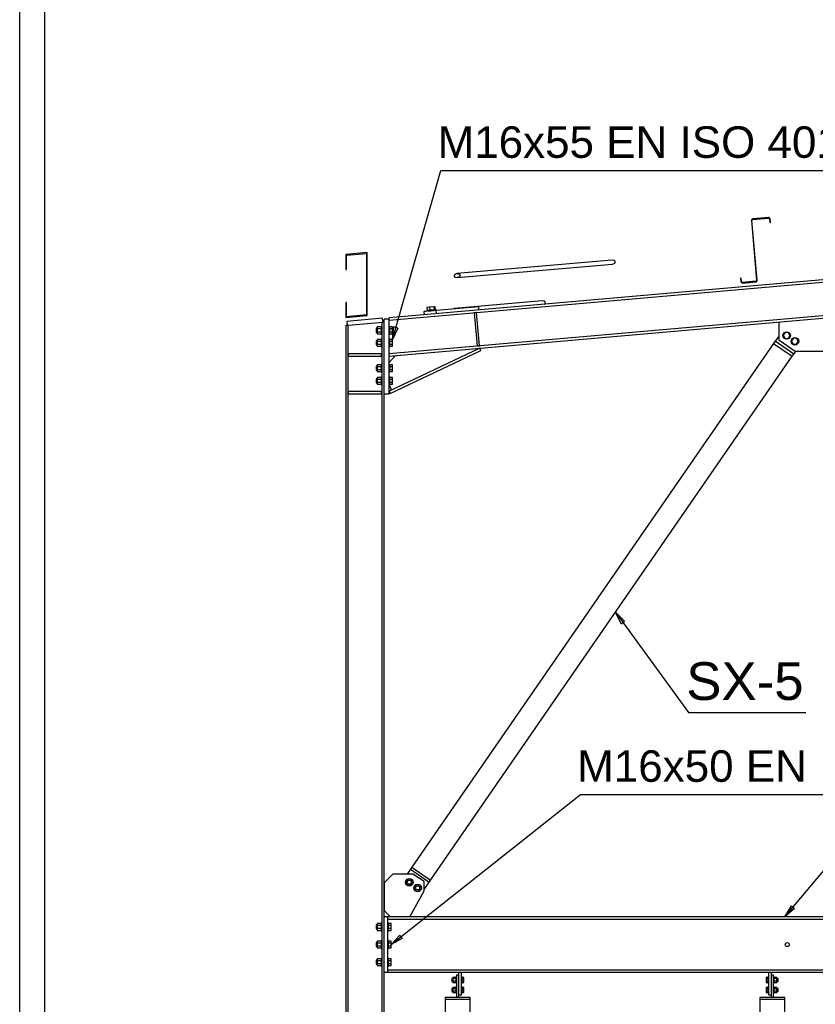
# Paper-space layout 'A0 Advance Steel' of a CAD drawing. Header units: millimetres. Extents: x -21 to 1320, y -7 to 928.
# Tile 78 of 134: x 627 to 690, y 320 to 398. Entities that reach past the tile are written whole.
import ezdxf

# ---------------------------------------------------------------- set-up
doc = ezdxf.new("R2010")
doc.units = ezdxf.units.MM
doc.layers.get('0').update_dxf_attribs({"linetype": 'CONTINUOUS'})
for name, color, linetype in [('AS_Belki', 145, 'CONTINUOUS'), ('AS_Blachy', 30, 'CONTINUOUS'), ('AS_Sruby', 9, 'CONTINUOUS')]:
    doc.layers.add(name, color=color, linetype=linetype)
doc.styles.add('Arial', font='arial.ttf', dxfattribs={"height": 150})

psp = doc.layouts.new('A0 Advance Steel')

# ---------------------------------------------------------------- linework, layer by layer
at = {"color": 0, "linetype": 'ByBlock', "lineweight": -2}
for p, q in [((656.27, 372.738), (656.386, 373.746)), ((656.706, 373.654), (656.27, 372.738)), ((656.706, 373.654), (656.386, 373.746)), ((674.446, 350.182), (673.992, 351.088)), ((673.992, 351.088), (674.716, 350.378)), ((674.446, 350.182), (674.716, 350.378)), ((687.44, 326.907), (687.956, 327.78)), ((688.211, 327.566), (687.44, 326.907)), ((688.211, 327.566), (687.956, 327.78)), ((656.17, 324.707), (656.85, 325.459)), ((657.057, 325.198), (656.17, 324.707)), ((657.057, 325.198), (656.85, 325.459))]:
    psp.add_line(p, q, dxfattribs=at)
at = {"color": 3, "ltscale": 0.25}
for points in [[(626.671, 210.269), (626.671, 424.869), (970.271, 424.869), (970.271, 210.269), (626.671, 210.269)], [(628.671, 212.269), (628.671, 422.869), (968.271, 422.869), (968.271, 212.269), (628.671, 212.269)]]:
    psp.add_lwpolyline(points, dxfattribs=at)
at = {"color": 7}
for points in [[(656.27, 372.738), (660.119, 386.165), (694.093, 386.165)], [(673.992, 351.088), (679.8, 343.127), (689.118, 343.127)], [(656.17, 324.707), (671.205, 336.629), (705.179, 336.629)], [(687.44, 326.907), (690.821, 330.934), (702.93, 330.934)]]:
    psp.add_lwpolyline(points, dxfattribs=at)
at = {"layer": 'AS_Belki', "linetype": 'Continuous', "ltscale": 0.25}
for p, q in [((789.77, 386.173), (656.01, 374.471)), ((656.01, 374.29), (789.77, 385.993)), ((789.77, 383.302), (656.01, 371.6)), ((656.01, 371.419), (789.77, 383.122)), ((684.785, 382.231), (684.78, 382.183)), ((684.808, 382.274), (684.785, 382.231)), ((684.846, 382.304), (684.808, 382.274)), ((684.833, 382.216), (684.847, 382.242)), ((684.893, 382.318), (684.846, 382.304)), ((684.847, 382.242), (684.869, 382.26)), ((684.869, 382.26), (684.898, 382.268)), ((686.138, 382.427), (684.893, 382.318)), ((684.898, 382.268), (686.143, 382.377)), ((686.187, 382.422), (686.138, 382.427)), ((686.143, 382.377), (686.172, 382.374)), ((686.172, 382.374), (686.198, 382.36)), ((686.23, 382.398), (686.187, 382.422)), ((686.198, 382.36), (686.216, 382.337)), ((686.216, 382.337), (686.224, 382.309)), ((686.224, 382.309), (686.248, 382.035)), ((686.26, 382.36), (686.23, 382.398)), ((686.274, 382.313), (686.26, 382.36)), ((686.298, 382.039), (686.274, 382.313)), ((684.78, 382.183), (685.194, 377.451)), ((684.829, 382.187), (684.833, 382.216)), ((685.243, 377.455), (684.829, 382.187)), ((686.248, 382.035), (686.298, 382.039)), ((654.269, 379.639), (652.569, 379.49)), ((652.569, 379.49), (652.569, 378.29)), ((652.629, 379.435), (654.209, 379.573)), ((652.629, 378.29), (652.629, 379.435)), ((654.209, 379.573), (654.209, 374.694)), ((654.269, 374.639), (654.269, 379.639)), ((673.736, 379.052), (661.391, 377.972)), ((661.419, 377.653), (673.764, 378.733)), ((673.913, 379.021), (673.736, 379.052)), ((673.764, 378.733), (673.933, 378.795)), ((673.995, 378.914), (673.913, 379.021)), ((673.933, 378.795), (673.995, 378.914)), ((652.569, 378.29), (652.629, 378.29)), ((661.222, 377.91), (661.16, 377.791)), ((661.16, 377.791), (661.242, 377.685)), ((661.391, 377.972), (661.222, 377.91)), ((661.242, 377.685), (661.419, 377.653)), ((661.391, 377.972), (661.569, 377.941)), ((661.589, 377.715), (661.419, 377.653)), ((661.569, 377.941), (661.651, 377.834)), ((661.651, 377.834), (661.589, 377.715)), ((683.974, 377.62), (683.924, 377.616)), ((683.924, 377.616), (683.948, 377.342)), ((683.998, 377.346), (683.974, 377.62)), ((683.948, 377.342), (683.962, 377.295)), ((683.962, 377.295), (683.992, 377.257)), ((683.992, 377.257), (684.035, 377.233)), ((684.006, 377.318), (683.998, 377.346)), ((684.025, 377.295), (684.006, 377.318)), ((684.05, 377.281), (684.025, 377.295)), ((684.035, 377.233), (684.084, 377.228)), ((684.079, 377.278), (684.05, 377.281)), ((685.125, 377.369), (684.079, 377.278)), ((684.084, 377.228), (685.13, 377.32)), ((685.153, 377.378), (685.125, 377.369)), ((685.13, 377.32), (685.177, 377.333)), ((685.176, 377.396), (685.153, 377.378)), ((685.19, 377.422), (685.176, 377.396)), ((685.177, 377.333), (685.215, 377.364)), ((685.194, 377.451), (685.19, 377.422)), ((685.215, 377.364), (685.238, 377.407)), ((685.238, 377.407), (685.243, 377.455)), ((652.629, 375.69), (652.569, 375.69)), ((652.569, 375.69), (652.569, 374.49)), ((652.629, 374.556), (652.629, 375.69)), ((668.178, 375.816), (661.209, 375.206)), ((668.359, 375.784), (668.178, 375.816)), ((668.357, 375.551), (668.379, 375.559)), ((668.442, 375.678), (668.359, 375.784)), ((668.379, 375.559), (668.442, 375.678)), ((652.569, 374.49), (654.269, 374.639)), ((654.209, 374.694), (652.629, 374.556)), ((656.01, 374.371), (656.01, 374.471)), ((652.57, 373.869), (652.75, 373.884)), ((652.57, 373.869), (652.57, 265.307)), ((652.75, 265.307), (652.75, 373.884)), ((655.43, 374.119), (655.43, 265.307)), ((655.511, 374.126), (655.61, 374.135)), ((686.548, 372.439), (657.827, 330.848)), ((659.308, 329.825), (688.029, 371.416)), ((655.61, 265.307), (655.61, 368.419)), ((657.827, 330.848), (659.308, 329.825)), ((717.97, 326.907), (655.91, 326.907)), ((655.91, 326.723), (717.97, 326.723)), ((717.97, 322.691), (655.91, 322.691)), ((655.91, 322.507), (717.97, 322.507)), ((660.451, 320.347), (660.451, 270.707)), ((662.451, 270.707), (662.451, 320.347)), ((685.451, 320.347), (685.451, 270.707)), ((687.451, 270.707), (687.451, 320.347))]:
    psp.add_line(p, q, dxfattribs=at)
psp.add_circle((687.63, 324.707), 0.16, dxfattribs=at)
at = {"layer": 'AS_Belki', "linetype": 'Continuous', "ltscale": 0.25, "extrusion": (-0.76653, -0.067083, 0.638695)}
psp.add_arc((-315.972, 441.596, -532.006), 0.16, 141.17643, 218.82339, dxfattribs=at)
at = {"layer": 'AS_Blachy', "linetype": 'Continuous', "ltscale": 0.25}
for p, q in [((663.127, 375.333), (659.754, 375.038)), ((663.148, 375.095), (663.127, 375.333)), ((655.484, 374.425), (652.644, 374.176)), ((655.511, 374.126), (655.484, 374.425)), ((658.802, 374.955), (658.778, 374.953)), ((658.778, 374.953), (658.798, 374.715)), ((658.913, 374.965), (658.802, 374.955)), ((659.094, 374.98), (658.913, 374.965)), ((659.317, 375), (659.094, 374.98)), ((659.549, 375.02), (659.317, 375)), ((659.754, 375.038), (659.549, 375.02)), ((659.775, 374.8), (659.754, 375.038)), ((662.963, 374.878), (662.763, 374.861)), ((662.763, 374.861), (662.994, 372.231)), ((663.193, 372.248), (662.963, 374.878)), ((652.644, 374.176), (652.67, 373.877)), ((652.75, 373.884), (655.511, 374.126)), ((656.01, 374.371), (655.61, 374.371)), ((655.61, 368.419), (655.61, 374.371)), ((656.01, 368.419), (656.01, 374.371)), ((686.95, 374.126), (686.95, 372.718)), ((686.95, 373.021), (686.662, 372.603)), ((662.994, 372.231), (663.193, 372.248)), ((686.662, 372.603), (686.548, 372.439)), ((686.548, 372.439), (688.029, 371.416)), ((688.143, 371.58), (686.662, 372.603)), ((686.95, 372.718), (688.25, 371.818)), ((655.41, 371.619), (652.77, 371.619)), ((652.77, 371.619), (652.77, 371.419)), ((652.77, 371.419), (655.41, 371.419)), ((655.41, 371.419), (655.41, 371.619)), ((663.21, 372.049), (656.01, 368.641)), ((656.508, 371.463), (656.01, 370.919)), ((656.096, 368.46), (663.296, 371.868)), ((663.041, 371.969), (663.011, 372.032)), ((663.296, 371.868), (663.21, 372.049)), ((688.029, 371.416), (688.143, 371.58)), ((688.143, 371.58), (688.307, 371.818)), ((688.25, 371.818), (691.45, 371.818)), ((656.01, 369.141), (656.204, 368.732)), ((655.41, 368.619), (652.77, 368.619)), ((652.77, 368.619), (652.77, 368.419)), ((652.77, 368.419), (655.41, 368.419)), ((655.41, 368.419), (655.41, 368.619)), ((655.61, 368.419), (656.01, 368.419)), ((656.01, 368.641), (656.096, 368.46)), ((657.713, 330.683), (657.454, 330.307)), ((657.827, 330.848), (657.713, 330.683)), ((657.713, 330.683), (659.194, 329.66)), ((656.31, 330.307), (655.61, 329.607)), ((657.89, 330.307), (656.31, 330.307)), ((658.79, 329.707), (657.89, 330.307)), ((655.61, 329.607), (655.61, 327.407)), ((658.79, 328.967), (658.79, 329.707)), ((658.79, 329.075), (659.194, 329.66)), ((659.194, 329.66), (659.308, 329.825)), ((657.65, 326.907), (658.79, 328.967)), ((655.61, 327.407), (656.11, 326.907)), ((655.91, 326.907), (655.61, 326.907)), ((655.91, 322.507), (655.91, 326.907)), ((655.61, 322.507), (655.91, 322.507)), ((661.351, 322.307), (661.551, 322.307)), ((661.351, 322.307), (661.351, 320.507)), ((661.551, 322.307), (661.551, 322.507)), ((661.551, 320.507), (661.551, 322.307)), ((661.751, 320.707), (661.751, 322.507)), ((686.151, 322.507), (686.151, 320.707)), ((686.351, 322.507), (686.351, 322.307)), ((686.351, 322.307), (686.551, 322.307)), ((686.351, 322.307), (686.351, 320.507)), ((686.551, 320.507), (686.551, 322.307)), ((662.451, 320.507), (660.451, 320.507)), ((660.451, 320.507), (660.451, 320.347)), ((661.551, 320.707), (661.751, 320.707)), ((662.451, 320.347), (662.451, 320.507)), ((687.451, 320.507), (685.451, 320.507)), ((685.451, 320.507), (685.451, 320.347)), ((686.151, 320.707), (686.351, 320.707)), ((687.451, 320.347), (687.451, 320.507)), ((662.451, 320.347), (660.451, 320.347)), ((687.451, 320.347), (685.451, 320.347))]:
    psp.add_line(p, q, dxfattribs=at)
at = {"layer": 'AS_Sruby', "linetype": 'Continuous', "ltscale": 0.25}
for p, q in [((659.23, 375.304), (659.016, 375.285)), ((659.016, 375.285), (659.038, 375.036)), ((659.559, 375.332), (659.23, 375.304)), ((659.23, 375.304), (659.252, 375.054)), ((659.675, 375.342), (659.559, 375.332)), ((659.559, 375.332), (659.581, 375.083)), ((659.697, 375.093), (659.675, 375.342)), ((659.001, 375.033), (659, 375.032)), ((659, 375.032), (659.006, 374.973)), ((659.015, 375.034), (659.001, 375.033)), ((659.043, 375.036), (659.015, 375.034)), ((659.084, 375.04), (659.043, 375.036)), ((659.135, 375.044), (659.084, 375.04)), ((659.195, 375.05), (659.135, 375.044)), ((659.262, 375.055), (659.195, 375.05)), ((659.333, 375.062), (659.262, 375.055)), ((659.406, 375.068), (659.333, 375.062)), ((659.476, 375.074), (659.406, 375.068)), ((659.543, 375.08), (659.476, 375.074)), ((659.603, 375.085), (659.543, 375.08)), ((659.654, 375.09), (659.603, 375.085)), ((659.693, 375.093), (659.654, 375.09)), ((659.721, 375.096), (659.693, 375.093)), ((659.734, 375.097), (659.721, 375.096)), ((659.74, 375.037), (659.734, 375.097)), ((655.074, 373.631), (654.97, 373.631)), ((654.97, 373.631), (654.97, 373.619)), ((655.37, 373.738), (655.074, 373.738)), ((655.074, 373.738), (655.074, 373.605)), ((655.43, 373.771), (655.37, 373.771)), ((655.37, 373.771), (655.37, 373.765)), ((655.37, 373.765), (655.37, 373.748)), ((655.37, 373.748), (655.37, 373.72)), ((655.37, 373.72), (655.37, 373.683)), ((655.37, 373.683), (655.37, 373.638)), ((655.37, 373.638), (655.37, 373.586)), ((656.07, 373.771), (656.01, 373.771)), ((656.07, 373.765), (656.07, 373.771)), ((656.07, 373.748), (656.07, 373.765)), ((656.07, 373.72), (656.07, 373.748)), ((656.27, 373.738), (656.07, 373.738)), ((656.07, 373.683), (656.07, 373.72)), ((656.07, 373.638), (656.07, 373.683)), ((656.07, 373.586), (656.07, 373.638)), ((656.27, 373.605), (656.27, 373.738)), ((654.97, 373.619), (654.97, 373.584)), ((654.97, 373.584), (654.97, 373.532)), ((654.97, 373.532), (654.97, 373.471)), ((654.97, 373.471), (654.97, 373.41)), ((654.97, 373.41), (654.97, 373.358)), ((654.97, 373.358), (654.97, 373.323)), ((654.97, 373.323), (654.97, 373.311)), ((654.97, 373.311), (655.074, 373.311)), ((655.074, 373.605), (655.37, 373.605)), ((655.074, 373.605), (655.074, 373.337)), ((655.37, 373.337), (655.074, 373.337)), ((655.074, 373.337), (655.074, 373.203)), ((655.074, 373.203), (655.37, 373.203)), ((655.37, 373.586), (655.37, 373.529)), ((655.37, 373.529), (655.37, 373.471)), ((655.37, 373.471), (655.37, 373.412)), ((655.37, 373.412), (655.37, 373.356)), ((655.37, 373.356), (655.37, 373.304)), ((655.37, 373.304), (655.37, 373.259)), ((655.37, 373.259), (655.37, 373.221)), ((655.37, 373.221), (655.37, 373.194)), ((655.37, 373.194), (655.37, 373.177)), ((655.37, 373.177), (655.37, 373.171)), ((655.37, 373.171), (655.43, 373.171)), ((656.01, 373.171), (656.07, 373.171)), ((656.07, 373.605), (656.27, 373.605)), ((656.07, 373.529), (656.07, 373.586)), ((656.07, 373.471), (656.07, 373.529)), ((656.07, 373.412), (656.07, 373.471)), ((656.07, 373.356), (656.07, 373.412)), ((656.07, 373.304), (656.07, 373.356)), ((656.27, 373.337), (656.07, 373.337)), ((656.07, 373.259), (656.07, 373.304)), ((656.07, 373.221), (656.07, 373.259)), ((656.07, 373.194), (656.07, 373.221)), ((656.07, 373.203), (656.27, 373.203)), ((656.07, 373.177), (656.07, 373.194)), ((656.07, 373.171), (656.07, 373.177)), ((656.27, 373.337), (656.27, 373.605)), ((656.27, 373.203), (656.27, 373.337)), ((687.47, 373.301), (687.318, 373.081)), ((687.318, 373.081), (687.433, 372.84)), ((687.737, 373.28), (687.47, 373.301)), ((687.699, 372.818), (687.851, 373.038)), ((687.851, 373.038), (687.737, 373.28)), ((688.128, 372.847), (687.976, 372.627)), ((688.395, 372.825), (688.128, 372.847)), ((655.074, 372.631), (654.97, 372.631)), ((654.97, 372.631), (654.97, 372.619)), ((654.97, 372.619), (654.97, 372.584)), ((654.97, 372.584), (654.97, 372.532)), ((654.97, 372.532), (654.97, 372.471)), ((654.97, 372.471), (654.97, 372.41)), ((654.97, 372.41), (654.97, 372.358)), ((654.97, 372.358), (654.97, 372.323)), ((654.97, 372.323), (654.97, 372.311)), ((654.97, 372.311), (655.074, 372.311)), ((655.37, 372.738), (655.074, 372.738)), ((655.074, 372.738), (655.074, 372.605)), ((655.074, 372.605), (655.37, 372.605)), ((655.074, 372.605), (655.074, 372.337)), ((655.37, 372.337), (655.074, 372.337)), ((655.074, 372.337), (655.074, 372.203)), ((655.074, 372.203), (655.37, 372.203)), ((655.43, 372.771), (655.37, 372.771)), ((655.37, 372.771), (655.37, 372.765)), ((655.37, 372.765), (655.37, 372.748)), ((655.37, 372.748), (655.37, 372.72)), ((655.37, 372.72), (655.37, 372.683)), ((655.37, 372.683), (655.37, 372.638)), ((655.37, 372.638), (655.37, 372.586)), ((655.37, 372.586), (655.37, 372.529)), ((655.37, 372.529), (655.37, 372.471)), ((655.37, 372.471), (655.37, 372.412)), ((655.37, 372.412), (655.37, 372.356)), ((655.37, 372.356), (655.37, 372.304)), ((655.37, 372.304), (655.37, 372.259)), ((655.37, 372.259), (655.37, 372.221)), ((655.37, 372.221), (655.37, 372.194)), ((655.37, 372.194), (655.37, 372.177)), ((655.37, 372.177), (655.37, 372.171)), ((655.37, 372.171), (655.43, 372.171)), ((656.07, 372.771), (656.01, 372.771)), ((656.01, 372.171), (656.07, 372.171)), ((656.07, 372.765), (656.07, 372.771)), ((656.07, 372.748), (656.07, 372.765)), ((656.07, 372.72), (656.07, 372.748)), ((656.27, 372.738), (656.07, 372.738)), ((656.07, 372.683), (656.07, 372.72)), ((656.07, 372.638), (656.07, 372.683)), ((656.07, 372.586), (656.07, 372.638)), ((656.07, 372.605), (656.27, 372.605)), ((656.07, 372.529), (656.07, 372.586)), ((656.07, 372.471), (656.07, 372.529)), ((656.07, 372.412), (656.07, 372.471)), ((656.07, 372.356), (656.07, 372.412)), ((656.07, 372.304), (656.07, 372.356)), ((656.27, 372.337), (656.07, 372.337)), ((656.07, 372.259), (656.07, 372.304)), ((656.07, 372.221), (656.07, 372.259)), ((656.07, 372.194), (656.07, 372.221)), ((656.07, 372.203), (656.27, 372.203)), ((656.07, 372.177), (656.07, 372.194)), ((656.07, 372.171), (656.07, 372.177)), ((656.27, 372.605), (656.27, 372.738)), ((656.27, 372.337), (656.27, 372.605)), ((656.27, 372.203), (656.27, 372.337)), ((687.433, 372.84), (687.699, 372.818)), ((687.976, 372.627), (688.091, 372.385)), ((688.091, 372.385), (688.358, 372.363)), ((688.358, 372.363), (688.51, 372.583)), ((688.51, 372.583), (688.395, 372.825)), ((655.074, 370.631), (654.97, 370.631)), ((654.97, 370.631), (654.97, 370.619)), ((654.97, 370.619), (654.97, 370.584)), ((654.97, 370.584), (654.97, 370.532)), ((654.97, 370.532), (654.97, 370.471)), ((655.37, 370.738), (655.074, 370.738)), ((655.074, 370.738), (655.074, 370.605)), ((655.074, 370.605), (655.37, 370.605)), ((655.074, 370.605), (655.074, 370.337)), ((655.43, 370.771), (655.37, 370.771)), ((655.37, 370.771), (655.37, 370.765)), ((655.37, 370.765), (655.37, 370.748)), ((655.37, 370.748), (655.37, 370.72)), ((655.37, 370.72), (655.37, 370.683)), ((655.37, 370.683), (655.37, 370.638)), ((655.37, 370.638), (655.37, 370.586)), ((655.37, 370.586), (655.37, 370.529)), ((655.37, 370.529), (655.37, 370.471)), ((656.07, 370.771), (656.01, 370.771)), ((656.07, 370.765), (656.07, 370.771)), ((656.07, 370.748), (656.07, 370.765)), ((656.07, 370.72), (656.07, 370.748)), ((656.27, 370.738), (656.07, 370.738)), ((656.07, 370.683), (656.07, 370.72)), ((656.07, 370.638), (656.07, 370.683)), ((656.07, 370.586), (656.07, 370.638)), ((656.07, 370.605), (656.27, 370.605)), ((656.07, 370.529), (656.07, 370.586)), ((656.07, 370.471), (656.07, 370.529)), ((656.27, 370.605), (656.27, 370.738)), ((656.27, 370.337), (656.27, 370.605)), ((654.97, 370.471), (654.97, 370.41)), ((654.97, 370.41), (654.97, 370.358)), ((654.97, 370.358), (654.97, 370.323)), ((654.97, 370.323), (654.97, 370.311)), ((654.97, 370.311), (655.074, 370.311)), ((655.37, 370.337), (655.074, 370.337)), ((655.074, 370.337), (655.074, 370.203)), ((655.074, 370.203), (655.37, 370.203)), ((655.37, 369.738), (655.074, 369.738)), ((655.074, 369.738), (655.074, 369.605)), ((655.37, 370.471), (655.37, 370.412)), ((655.37, 370.412), (655.37, 370.356)), ((655.37, 370.356), (655.37, 370.304)), ((655.37, 370.304), (655.37, 370.259)), ((655.37, 370.259), (655.37, 370.221)), ((655.37, 370.221), (655.37, 370.194)), ((655.37, 370.194), (655.37, 370.177)), ((655.37, 370.177), (655.37, 370.171)), ((655.37, 370.171), (655.43, 370.171)), ((655.43, 369.771), (655.37, 369.771)), ((655.37, 369.771), (655.37, 369.765)), ((655.37, 369.765), (655.37, 369.748)), ((655.37, 369.748), (655.37, 369.72)), ((655.37, 369.72), (655.37, 369.683)), ((656.01, 370.171), (656.07, 370.171)), ((656.07, 369.771), (656.01, 369.771)), ((656.07, 370.412), (656.07, 370.471)), ((656.07, 370.356), (656.07, 370.412)), ((656.07, 370.304), (656.07, 370.356)), ((656.27, 370.337), (656.07, 370.337)), ((656.07, 370.259), (656.07, 370.304)), ((656.07, 370.221), (656.07, 370.259)), ((656.07, 370.194), (656.07, 370.221)), ((656.07, 370.203), (656.27, 370.203)), ((656.07, 370.177), (656.07, 370.194)), ((656.07, 370.171), (656.07, 370.177)), ((656.07, 369.765), (656.07, 369.771)), ((656.07, 369.748), (656.07, 369.765)), ((656.07, 369.72), (656.07, 369.748)), ((656.27, 369.738), (656.07, 369.738)), ((656.07, 369.683), (656.07, 369.72)), ((656.27, 370.203), (656.27, 370.337)), ((656.27, 369.605), (656.27, 369.738)), ((655.074, 369.631), (654.97, 369.631)), ((654.97, 369.631), (654.97, 369.619)), ((654.97, 369.619), (654.97, 369.584)), ((654.97, 369.584), (654.97, 369.532)), ((654.97, 369.532), (654.97, 369.471)), ((654.97, 369.471), (654.97, 369.41)), ((654.97, 369.41), (654.97, 369.358)), ((654.97, 369.358), (654.97, 369.323)), ((654.97, 369.323), (654.97, 369.311)), ((654.97, 369.311), (655.074, 369.311)), ((655.074, 369.605), (655.37, 369.605)), ((655.074, 369.605), (655.074, 369.337)), ((655.37, 369.337), (655.074, 369.337)), ((655.074, 369.337), (655.074, 369.203)), ((655.074, 369.203), (655.37, 369.203)), ((655.37, 369.683), (655.37, 369.638)), ((655.37, 369.638), (655.37, 369.586)), ((655.37, 369.586), (655.37, 369.529)), ((655.37, 369.529), (655.37, 369.471)), ((655.37, 369.471), (655.37, 369.412)), ((655.37, 369.412), (655.37, 369.356)), ((655.37, 369.356), (655.37, 369.304)), ((655.37, 369.304), (655.37, 369.259)), ((655.37, 369.259), (655.37, 369.221)), ((655.37, 369.221), (655.37, 369.194)), ((655.37, 369.194), (655.37, 369.177)), ((655.37, 369.177), (655.37, 369.171)), ((655.37, 369.171), (655.43, 369.171)), ((656.01, 369.171), (656.07, 369.171)), ((656.07, 369.638), (656.07, 369.683)), ((656.07, 369.586), (656.07, 369.638)), ((656.07, 369.605), (656.27, 369.605)), ((656.07, 369.529), (656.07, 369.586)), ((656.07, 369.471), (656.07, 369.529)), ((656.07, 369.412), (656.07, 369.471)), ((656.07, 369.356), (656.07, 369.412)), ((656.07, 369.304), (656.07, 369.356)), ((656.27, 369.337), (656.07, 369.337)), ((656.07, 369.259), (656.07, 369.304)), ((656.07, 369.221), (656.07, 369.259)), ((656.07, 369.194), (656.07, 369.221)), ((656.07, 369.203), (656.27, 369.203)), ((656.07, 369.177), (656.07, 369.194)), ((656.07, 369.171), (656.07, 369.177)), ((656.27, 369.337), (656.27, 369.605)), ((656.27, 369.203), (656.27, 369.337)), ((657.499, 329.9), (657.347, 329.68)), ((657.765, 329.879), (657.499, 329.9)), ((657.88, 329.637), (657.765, 329.879)), ((657.347, 329.68), (657.461, 329.438)), ((657.461, 329.438), (657.728, 329.417)), ((657.728, 329.417), (657.88, 329.637)), ((658.157, 329.446), (658.005, 329.226)), ((658.005, 329.226), (658.12, 328.984)), ((658.424, 329.424), (658.157, 329.446)), ((658.386, 328.962), (658.538, 329.182)), ((658.538, 329.182), (658.424, 329.424)), ((658.12, 328.984), (658.386, 328.962)), ((655.074, 326.267), (654.97, 326.267)), ((654.97, 326.267), (654.97, 326.255)), ((654.97, 326.255), (654.97, 326.22)), ((654.97, 326.22), (654.97, 326.169)), ((654.97, 326.169), (654.97, 326.107)), ((654.97, 326.107), (654.97, 326.046)), ((654.97, 326.046), (654.97, 325.994)), ((654.97, 325.994), (654.97, 325.959)), ((654.97, 325.959), (654.97, 325.947)), ((654.97, 325.947), (655.074, 325.947)), ((655.37, 326.375), (655.074, 326.375)), ((655.074, 326.375), (655.074, 326.241)), ((655.074, 326.241), (655.37, 326.241)), ((655.074, 326.241), (655.074, 325.974)), ((655.37, 325.974), (655.074, 325.974)), ((655.074, 325.974), (655.074, 325.84)), ((655.43, 326.407), (655.37, 326.407)), ((655.37, 326.407), (655.37, 326.402)), ((655.37, 326.402), (655.37, 326.384)), ((655.37, 326.384), (655.37, 326.357)), ((655.37, 326.357), (655.37, 326.319)), ((655.37, 326.319), (655.37, 326.274)), ((655.37, 326.274), (655.37, 326.222)), ((655.37, 326.222), (655.37, 326.166)), ((655.37, 326.166), (655.37, 326.107)), ((655.37, 326.107), (655.37, 326.049)), ((655.37, 326.049), (655.37, 325.992)), ((655.37, 325.992), (655.37, 325.941)), ((655.97, 326.407), (655.91, 326.407)), ((655.97, 326.402), (655.97, 326.407)), ((655.97, 326.384), (655.97, 326.402)), ((655.97, 326.357), (655.97, 326.384)), ((656.17, 326.375), (655.97, 326.375)), ((655.97, 326.319), (655.97, 326.357)), ((655.97, 326.274), (655.97, 326.319)), ((655.97, 326.222), (655.97, 326.274)), ((655.97, 326.241), (656.17, 326.241)), ((655.97, 326.166), (655.97, 326.222)), ((655.97, 326.107), (655.97, 326.166)), ((655.97, 326.049), (655.97, 326.107)), ((655.97, 325.992), (655.97, 326.049)), ((655.97, 325.941), (655.97, 325.992)), ((656.17, 325.974), (655.97, 325.974)), ((656.17, 326.241), (656.17, 326.375)), ((656.17, 325.974), (656.17, 326.241)), ((656.17, 325.84), (656.17, 325.974)), ((655.074, 325.84), (655.37, 325.84)), ((655.37, 325.941), (655.37, 325.895)), ((655.37, 325.895), (655.37, 325.858)), ((655.37, 325.858), (655.37, 325.83)), ((655.37, 325.83), (655.37, 325.813)), ((655.37, 325.813), (655.37, 325.807)), ((655.37, 325.807), (655.43, 325.807)), ((655.91, 325.807), (655.97, 325.807)), ((655.97, 325.895), (655.97, 325.941)), ((655.97, 325.858), (655.97, 325.895)), ((655.97, 325.83), (655.97, 325.858)), ((655.97, 325.84), (656.17, 325.84)), ((655.97, 325.813), (655.97, 325.83)), ((655.97, 325.807), (655.97, 325.813)), ((655.074, 324.867), (654.97, 324.867)), ((654.97, 324.867), (654.97, 324.855)), ((654.97, 324.855), (654.97, 324.82)), ((654.97, 324.82), (654.97, 324.769)), ((654.97, 324.769), (654.97, 324.707)), ((654.97, 324.707), (654.97, 324.646)), ((654.97, 324.646), (654.97, 324.594)), ((654.97, 324.594), (654.97, 324.559)), ((654.97, 324.559), (654.97, 324.547)), ((654.97, 324.547), (655.074, 324.547)), ((655.37, 324.975), (655.074, 324.975)), ((655.074, 324.975), (655.074, 324.841)), ((655.074, 324.841), (655.37, 324.841)), ((655.074, 324.841), (655.074, 324.574)), ((655.37, 324.574), (655.074, 324.574)), ((655.074, 324.574), (655.074, 324.44)), ((655.074, 324.44), (655.37, 324.44)), ((655.43, 325.007), (655.37, 325.007)), ((655.37, 325.007), (655.37, 325.002)), ((655.37, 325.002), (655.37, 324.984)), ((655.37, 324.984), (655.37, 324.957)), ((655.37, 324.957), (655.37, 324.919)), ((655.37, 324.919), (655.37, 324.874)), ((655.37, 324.874), (655.37, 324.822)), ((655.37, 324.822), (655.37, 324.766)), ((655.37, 324.766), (655.37, 324.707)), ((655.37, 324.707), (655.37, 324.649)), ((655.37, 324.649), (655.37, 324.592)), ((655.37, 324.592), (655.37, 324.541)), ((655.37, 324.541), (655.37, 324.495)), ((655.37, 324.495), (655.37, 324.458)), ((655.37, 324.458), (655.37, 324.43)), ((655.37, 324.43), (655.37, 324.413)), ((655.37, 324.413), (655.37, 324.407)), ((655.37, 324.407), (655.43, 324.407)), ((655.97, 325.007), (655.91, 325.007)), ((655.91, 324.407), (655.97, 324.407)), ((655.97, 325.002), (655.97, 325.007)), ((655.97, 324.984), (655.97, 325.002)), ((655.97, 324.957), (655.97, 324.984)), ((656.17, 324.975), (655.97, 324.975)), ((655.97, 324.919), (655.97, 324.957)), ((655.97, 324.874), (655.97, 324.919)), ((655.97, 324.822), (655.97, 324.874)), ((655.97, 324.841), (656.17, 324.841)), ((655.97, 324.766), (655.97, 324.822)), ((655.97, 324.707), (655.97, 324.766)), ((655.97, 324.649), (655.97, 324.707)), ((655.97, 324.592), (655.97, 324.649)), ((655.97, 324.541), (655.97, 324.592)), ((656.17, 324.574), (655.97, 324.574)), ((655.97, 324.495), (655.97, 324.541)), ((655.97, 324.458), (655.97, 324.495)), ((655.97, 324.43), (655.97, 324.458)), ((655.97, 324.44), (656.17, 324.44)), ((655.97, 324.413), (655.97, 324.43)), ((655.97, 324.407), (655.97, 324.413)), ((656.17, 324.841), (656.17, 324.975)), ((656.17, 324.574), (656.17, 324.841)), ((656.17, 324.44), (656.17, 324.574)), ((655.43, 323.607), (655.37, 323.607)), ((655.37, 323.607), (655.37, 323.602)), ((655.37, 323.602), (655.37, 323.584)), ((655.97, 323.607), (655.91, 323.607)), ((655.97, 323.602), (655.97, 323.607)), ((655.97, 323.584), (655.97, 323.602)), ((655.074, 323.467), (654.97, 323.467)), ((654.97, 323.467), (654.97, 323.455)), ((654.97, 323.455), (654.97, 323.42)), ((654.97, 323.42), (654.97, 323.369)), ((654.97, 323.369), (654.97, 323.307)), ((654.97, 323.307), (654.97, 323.246)), ((654.97, 323.246), (654.97, 323.194)), ((654.97, 323.194), (654.97, 323.159)), ((654.97, 323.159), (654.97, 323.147)), ((654.97, 323.147), (655.074, 323.147)), ((655.37, 323.575), (655.074, 323.575)), ((655.074, 323.575), (655.074, 323.441)), ((655.074, 323.441), (655.37, 323.441)), ((655.074, 323.441), (655.074, 323.174)), ((655.37, 323.174), (655.074, 323.174)), ((655.074, 323.174), (655.074, 323.04)), ((655.074, 323.04), (655.37, 323.04)), ((655.37, 323.584), (655.37, 323.557)), ((655.37, 323.557), (655.37, 323.519)), ((655.37, 323.519), (655.37, 323.474)), ((655.37, 323.474), (655.37, 323.422)), ((655.37, 323.422), (655.37, 323.366)), ((655.37, 323.366), (655.37, 323.307)), ((655.37, 323.307), (655.37, 323.249)), ((655.37, 323.249), (655.37, 323.192)), ((655.37, 323.192), (655.37, 323.141)), ((655.37, 323.141), (655.37, 323.095)), ((655.37, 323.095), (655.37, 323.058)), ((655.37, 323.058), (655.37, 323.03)), ((655.37, 323.03), (655.37, 323.013)), ((655.37, 323.013), (655.37, 323.007)), ((655.37, 323.007), (655.43, 323.007)), ((655.91, 323.007), (655.97, 323.007)), ((655.97, 323.557), (655.97, 323.584)), ((656.17, 323.575), (655.97, 323.575)), ((655.97, 323.519), (655.97, 323.557)), ((655.97, 323.474), (655.97, 323.519)), ((655.97, 323.422), (655.97, 323.474)), ((655.97, 323.441), (656.17, 323.441)), ((655.97, 323.366), (655.97, 323.422)), ((655.97, 323.307), (655.97, 323.366)), ((655.97, 323.249), (655.97, 323.307)), ((655.97, 323.192), (655.97, 323.249)), ((655.97, 323.141), (655.97, 323.192)), ((656.17, 323.174), (655.97, 323.174)), ((655.97, 323.095), (655.97, 323.141)), ((655.97, 323.058), (655.97, 323.095)), ((655.97, 323.03), (655.97, 323.058)), ((655.97, 323.04), (656.17, 323.04)), ((655.97, 323.013), (655.97, 323.03)), ((655.97, 323.007), (655.97, 323.013)), ((656.17, 323.441), (656.17, 323.575)), ((656.17, 323.174), (656.17, 323.441)), ((656.17, 323.04), (656.17, 323.174)), ((661.301, 322.108), (661.085, 322.108)), ((661.085, 322.108), (661.085, 322.007)), ((661.351, 322.147), (661.301, 322.147)), ((661.301, 322.147), (661.301, 322.143)), ((661.301, 322.143), (661.301, 322.129)), ((661.301, 322.129), (661.301, 322.107)), ((661.301, 322.107), (661.301, 322.077)), ((661.301, 322.077), (661.301, 322.041)), ((661.301, 322.041), (661.301, 321.999)), ((661.801, 322.147), (661.751, 322.147)), ((661.801, 322.143), (661.801, 322.147)), ((661.801, 322.129), (661.801, 322.143)), ((661.801, 322.107), (661.801, 322.129)), ((661.951, 322.108), (661.801, 322.108)), ((661.801, 322.077), (661.801, 322.107)), ((661.801, 322.041), (661.801, 322.077)), ((661.801, 321.999), (661.801, 322.041)), ((661.951, 322.007), (661.951, 322.108)), ((686.101, 322.108), (685.951, 322.108)), ((685.951, 322.108), (685.951, 322.007)), ((686.151, 322.147), (686.101, 322.147)), ((686.101, 322.147), (686.101, 322.143)), ((686.101, 322.143), (686.101, 322.129)), ((686.101, 322.129), (686.101, 322.107)), ((686.101, 322.107), (686.101, 322.077)), ((686.101, 322.077), (686.101, 322.041)), ((686.101, 322.041), (686.101, 321.999)), ((686.601, 322.147), (686.551, 322.147)), ((686.601, 322.143), (686.601, 322.147)), ((686.601, 322.129), (686.601, 322.143)), ((686.601, 322.107), (686.601, 322.129)), ((686.817, 322.108), (686.601, 322.108)), ((686.601, 322.077), (686.601, 322.107)), ((686.601, 322.041), (686.601, 322.077)), ((686.601, 321.999), (686.601, 322.041)), ((686.817, 322.007), (686.817, 322.108)), ((661.085, 322.027), (661.001, 322.027)), ((661.001, 322.027), (661.001, 322.018)), ((661.001, 322.018), (661.001, 321.992)), ((661.001, 321.992), (661.001, 321.953)), ((661.001, 321.953), (661.001, 321.907)), ((661.001, 321.907), (661.001, 321.861)), ((661.001, 321.861), (661.001, 321.822)), ((661.001, 321.822), (661.001, 321.796)), ((661.001, 321.796), (661.001, 321.787)), ((661.001, 321.787), (661.085, 321.787)), ((661.301, 322.007), (661.085, 322.007)), ((661.085, 322.007), (661.085, 321.807)), ((661.301, 321.807), (661.085, 321.807)), ((661.085, 321.807), (661.085, 321.707)), ((661.085, 321.707), (661.301, 321.707)), ((661.301, 321.308), (661.085, 321.308)), ((661.085, 321.308), (661.085, 321.207)), ((661.301, 321.999), (661.301, 321.954)), ((661.301, 321.954), (661.301, 321.907)), ((661.301, 321.907), (661.301, 321.86)), ((661.301, 321.86), (661.301, 321.815)), ((661.301, 321.815), (661.301, 321.774)), ((661.301, 321.774), (661.301, 321.738)), ((661.301, 321.738), (661.301, 321.708)), ((661.301, 321.708), (661.301, 321.686)), ((661.301, 321.686), (661.301, 321.672)), ((661.301, 321.672), (661.301, 321.667)), ((661.301, 321.667), (661.351, 321.667)), ((661.351, 321.347), (661.301, 321.347)), ((661.301, 321.347), (661.301, 321.343)), ((661.301, 321.343), (661.301, 321.329)), ((661.301, 321.329), (661.301, 321.307)), ((661.301, 321.307), (661.301, 321.277)), ((661.301, 321.277), (661.301, 321.241)), ((661.751, 321.667), (661.801, 321.667)), ((661.801, 321.347), (661.751, 321.347)), ((661.951, 322.007), (661.801, 322.007)), ((661.801, 321.954), (661.801, 321.999)), ((661.801, 321.907), (661.801, 321.954)), ((661.801, 321.86), (661.801, 321.907)), ((661.801, 321.815), (661.801, 321.86)), ((661.801, 321.774), (661.801, 321.815)), ((661.951, 321.807), (661.801, 321.807)), ((661.801, 321.738), (661.801, 321.774)), ((661.801, 321.708), (661.801, 321.738)), ((661.801, 321.686), (661.801, 321.708)), ((661.801, 321.707), (661.951, 321.707)), ((661.801, 321.672), (661.801, 321.686)), ((661.801, 321.667), (661.801, 321.672)), ((661.801, 321.343), (661.801, 321.347)), ((661.801, 321.329), (661.801, 321.343)), ((661.801, 321.307), (661.801, 321.329)), ((661.951, 321.308), (661.801, 321.308)), ((661.801, 321.277), (661.801, 321.307)), ((661.801, 321.241), (661.801, 321.277)), ((661.951, 321.807), (661.951, 322.007)), ((661.951, 321.707), (661.951, 321.807)), ((661.951, 321.207), (661.951, 321.308)), ((686.101, 322.007), (685.951, 322.007)), ((685.951, 322.007), (685.951, 321.807)), ((686.101, 321.807), (685.951, 321.807)), ((685.951, 321.807), (685.951, 321.707)), ((685.951, 321.707), (686.101, 321.707)), ((686.101, 321.308), (685.951, 321.308)), ((685.951, 321.308), (685.951, 321.207)), ((686.101, 321.999), (686.101, 321.954)), ((686.101, 321.954), (686.101, 321.907)), ((686.101, 321.907), (686.101, 321.86)), ((686.101, 321.86), (686.101, 321.815)), ((686.101, 321.815), (686.101, 321.774)), ((686.101, 321.774), (686.101, 321.738)), ((686.101, 321.738), (686.101, 321.708)), ((686.101, 321.708), (686.101, 321.686)), ((686.101, 321.686), (686.101, 321.672)), ((686.101, 321.672), (686.101, 321.667)), ((686.101, 321.667), (686.151, 321.667)), ((686.151, 321.347), (686.101, 321.347)), ((686.101, 321.347), (686.101, 321.343)), ((686.101, 321.343), (686.101, 321.329)), ((686.101, 321.329), (686.101, 321.307)), ((686.101, 321.307), (686.101, 321.277)), ((686.101, 321.277), (686.101, 321.241)), ((686.551, 321.667), (686.601, 321.667)), ((686.601, 321.347), (686.551, 321.347)), ((686.817, 322.007), (686.601, 322.007)), ((686.601, 321.954), (686.601, 321.999)), ((686.601, 321.907), (686.601, 321.954)), ((686.601, 321.86), (686.601, 321.907)), ((686.601, 321.815), (686.601, 321.86)), ((686.601, 321.774), (686.601, 321.815)), ((686.817, 321.807), (686.601, 321.807)), ((686.601, 321.738), (686.601, 321.774)), ((686.601, 321.708), (686.601, 321.738)), ((686.601, 321.686), (686.601, 321.708)), ((686.601, 321.707), (686.817, 321.707)), ((686.601, 321.672), (686.601, 321.686)), ((686.601, 321.667), (686.601, 321.672)), ((686.601, 321.343), (686.601, 321.347)), ((686.601, 321.329), (686.601, 321.343)), ((686.601, 321.307), (686.601, 321.329)), ((686.817, 321.308), (686.601, 321.308)), ((686.601, 321.277), (686.601, 321.307)), ((686.601, 321.241), (686.601, 321.277)), ((686.901, 322.027), (686.817, 322.027)), ((686.817, 321.807), (686.817, 322.007)), ((686.817, 321.707), (686.817, 321.807)), ((686.817, 321.787), (686.901, 321.787)), ((686.817, 321.207), (686.817, 321.308)), ((686.901, 322.018), (686.901, 322.027)), ((686.901, 321.992), (686.901, 322.018)), ((686.901, 321.953), (686.901, 321.992)), ((686.901, 321.907), (686.901, 321.953)), ((686.901, 321.861), (686.901, 321.907)), ((686.901, 321.822), (686.901, 321.861)), ((686.901, 321.796), (686.901, 321.822)), ((686.901, 321.787), (686.901, 321.796)), ((661.085, 321.227), (661.001, 321.227)), ((661.001, 321.227), (661.001, 321.218)), ((661.001, 321.218), (661.001, 321.192)), ((661.001, 321.192), (661.001, 321.153)), ((661.001, 321.153), (661.001, 321.107)), ((661.001, 321.107), (661.001, 321.061)), ((661.001, 321.061), (661.001, 321.022)), ((661.001, 321.022), (661.001, 320.996)), ((661.001, 320.996), (661.001, 320.987)), ((661.001, 320.987), (661.085, 320.987)), ((661.301, 321.207), (661.085, 321.207)), ((661.085, 321.207), (661.085, 321.007)), ((661.301, 321.007), (661.085, 321.007)), ((661.085, 321.007), (661.085, 320.907)), ((661.085, 320.907), (661.301, 320.907)), ((661.301, 321.241), (661.301, 321.199)), ((661.301, 321.199), (661.301, 321.154)), ((661.301, 321.154), (661.301, 321.107)), ((661.301, 321.107), (661.301, 321.06)), ((661.301, 321.06), (661.301, 321.015)), ((661.301, 321.015), (661.301, 320.974)), ((661.301, 320.974), (661.301, 320.938)), ((661.301, 320.938), (661.301, 320.908)), ((661.301, 320.908), (661.301, 320.886)), ((661.301, 320.886), (661.301, 320.872)), ((661.301, 320.872), (661.301, 320.867)), ((661.301, 320.867), (661.351, 320.867)), ((661.751, 320.867), (661.801, 320.867)), ((661.801, 321.199), (661.801, 321.241)), ((661.951, 321.207), (661.801, 321.207)), ((661.801, 321.154), (661.801, 321.199)), ((661.801, 321.107), (661.801, 321.154)), ((661.801, 321.06), (661.801, 321.107)), ((661.801, 321.015), (661.801, 321.06)), ((661.801, 320.974), (661.801, 321.015)), ((661.951, 321.007), (661.801, 321.007)), ((661.801, 320.938), (661.801, 320.974)), ((661.801, 320.908), (661.801, 320.938)), ((661.801, 320.886), (661.801, 320.908)), ((661.801, 320.907), (661.951, 320.907)), ((661.801, 320.872), (661.801, 320.886)), ((661.801, 320.867), (661.801, 320.872)), ((661.951, 321.007), (661.951, 321.207)), ((661.951, 320.907), (661.951, 321.007)), ((686.101, 321.207), (685.951, 321.207)), ((685.951, 321.207), (685.951, 321.007)), ((686.101, 321.007), (685.951, 321.007)), ((685.951, 321.007), (685.951, 320.907)), ((685.951, 320.907), (686.101, 320.907)), ((686.101, 321.241), (686.101, 321.199)), ((686.101, 321.199), (686.101, 321.154)), ((686.101, 321.154), (686.101, 321.107)), ((686.101, 321.107), (686.101, 321.06)), ((686.101, 321.06), (686.101, 321.015)), ((686.101, 321.015), (686.101, 320.974)), ((686.101, 320.974), (686.101, 320.938)), ((686.101, 320.938), (686.101, 320.908)), ((686.101, 320.908), (686.101, 320.886)), ((686.101, 320.886), (686.101, 320.872)), ((686.101, 320.872), (686.101, 320.867)), ((686.101, 320.867), (686.151, 320.867)), ((686.551, 320.867), (686.601, 320.867)), ((686.601, 321.199), (686.601, 321.241)), ((686.817, 321.207), (686.601, 321.207)), ((686.601, 321.154), (686.601, 321.199)), ((686.601, 321.107), (686.601, 321.154)), ((686.601, 321.06), (686.601, 321.107)), ((686.601, 321.015), (686.601, 321.06)), ((686.601, 320.974), (686.601, 321.015)), ((686.817, 321.007), (686.601, 321.007)), ((686.601, 320.938), (686.601, 320.974)), ((686.601, 320.908), (686.601, 320.938)), ((686.601, 320.886), (686.601, 320.908)), ((686.601, 320.907), (686.817, 320.907)), ((686.601, 320.872), (686.601, 320.886)), ((686.601, 320.867), (686.601, 320.872)), ((686.901, 321.227), (686.817, 321.227)), ((686.817, 321.007), (686.817, 321.207)), ((686.817, 320.907), (686.817, 321.007)), ((686.817, 320.987), (686.901, 320.987)), ((686.901, 321.218), (686.901, 321.227)), ((686.901, 321.192), (686.901, 321.218)), ((686.901, 321.153), (686.901, 321.192)), ((686.901, 321.107), (686.901, 321.153)), ((686.901, 321.061), (686.901, 321.107)), ((686.901, 321.022), (686.901, 321.061)), ((686.901, 320.996), (686.901, 321.022)), ((686.901, 320.987), (686.901, 320.996))]:
    psp.add_line(p, q, dxfattribs=at)
for centre, radius in [((687.585, 373.06), 0.3), ((688.243, 372.605), 0.3), ((657.613, 329.659), 0.3), ((657.613, 329.659), 0.16), ((658.272, 329.204), 0.3), ((658.272, 329.204), 0.16)]:
    psp.add_circle(centre, radius, dxfattribs=at)

# ---------------------------------------------------------------- texts
at = {"color": 7, "style": 'Arial'}
for s, height, p in [('M16x55 EN ISO 4017', 2.5, (659.86, 387.165)), ('SX-5', 3, (679.612, 344.127)), ('M16x50 EN ISO 4017', 2.5, (670.946, 337.629))]:
    psp.add_text(s, height=height, dxfattribs=at).set_placement(p)

doc.saveas('drawing.dxf')
